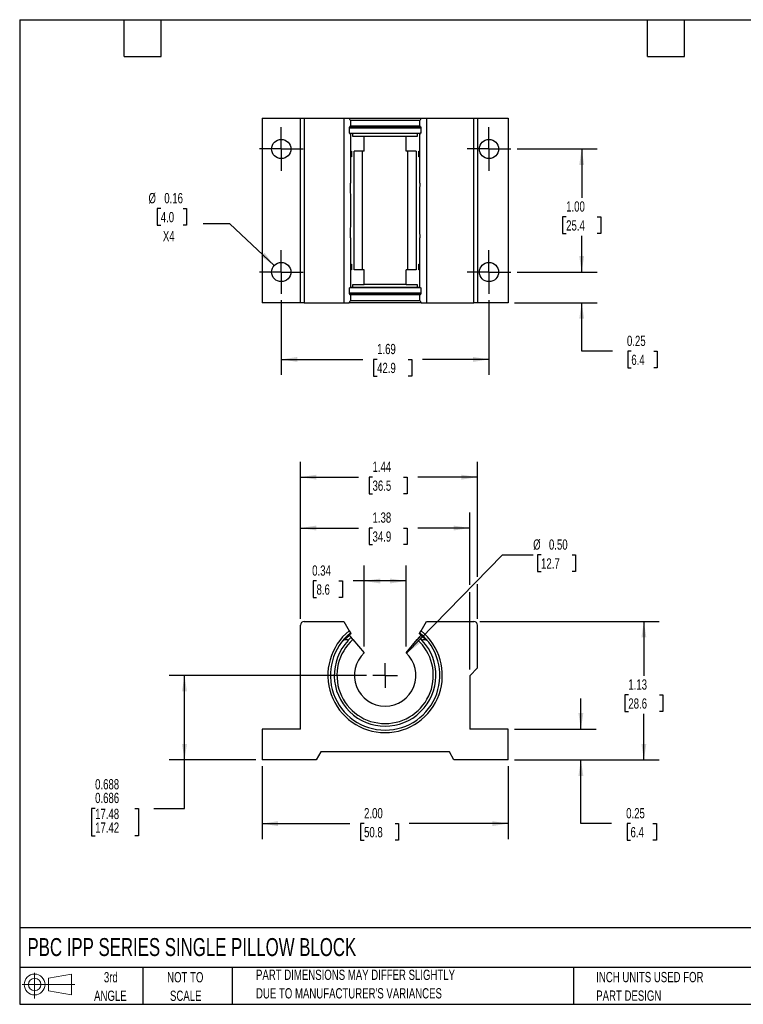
# Model space of a CAD drawing. Header units: inches. Extents: x 0.2 to 10.8, y 0.2 to 8.2.
# Tile 1 of 2: x 0.2 to 6.1, y 0.2 to 8.2. Entities that reach past the tile are written whole.
import ezdxf

# ---------------------------------------------------------------- set-up
doc = ezdxf.new("R2010")
doc.units = ezdxf.units.IN
doc.header["$MEASUREMENT"] = 0
doc.linetypes.add('CENTERX2', pattern=[0.8, 0.5, -0.1, 0.1, -0.1])
doc.layers.add('CENTER', color=40, linetype='CENTERX2')
doc.layers.add('SLD-DEFPOINTS', color=7, linetype='Continuous')
doc.layers.add('DIMENSIONS', color=140, linetype='Continuous', lineweight=25)
doc.layers.add('TEXT', color=140, linetype='Continuous', lineweight=25)
doc.styles.add('SLDTEXTSTYLE0', font='TXT', dxfattribs={"width": 0.7})
doc.dimstyles.new('SLDDIMSTYLE0', dxfattribs={"dimtxt": 0.084961, "dimasz": 0.13, "dimexe": 0, "dimexo": 0.0625, "dimgap": 0.02124, "dimtad": 0, "dimtih": 1, "dimtoh": 1, "dimrnd": 1e-09, "dimdsep": 46, "dimtxsty": 'SLDTEXTSTYLE0', "dimsah": 1, "dimcen": 0.09, "dimadec": 0, "dimazin": 2, "dimtfac": 1, "dimtmove": 0, "dimatfit": 0, "dimfxl": 0, "dimfrac": 2, "dimtolj": 1, "dimtzin": 12, "dimarcsym": 0})
doc.dimstyles.new('SLDDIMSTYLE1', dxfattribs={"dimtxt": 0.084961, "dimasz": 0.13, "dimexe": 0, "dimexo": 0.0625, "dimgap": 0.02124, "dimtad": 0, "dimtih": 1, "dimtoh": 1, "dimrnd": 1e-09, "dimzin": 12, "dimdsep": 46, "dimtxsty": 'SLDTEXTSTYLE0', "dimsah": 1, "dimcen": 0.09, "dimadec": 0, "dimazin": 3, "dimtfac": 1, "dimtofl": 0, "dimtmove": 0, "dimatfit": 3, "dimfxl": 0, "dimfrac": 2, "dimtolj": 1, "dimtzin": 12, "dimarcsym": 0})
doc.dimstyles.new('SLDDIMSTYLE2', dxfattribs={"dimtxt": 0.084961, "dimasz": 0.13, "dimexe": 0, "dimexo": 0.0625, "dimgap": 0.02124, "dimtad": 0, "dimtih": 1, "dimtoh": 1, "dimrnd": 1e-09, "dimzin": 0, "dimdsep": 46, "dimtxsty": 'SLDTEXTSTYLE0', "dimsah": 1, "dimcen": 0, "dimadec": 0, "dimazin": 0, "dimtfac": 1, "dimtofl": 0, "dimtmove": 0, "dimatfit": 3, "dimfxl": 0, "dimfrac": 2, "dimtolj": 1, "dimtzin": 12, "dimarcsym": 0})
doc.dimstyles.new('SLDDIMSTYLE3', dxfattribs={"dimtxt": 0.084961, "dimasz": 0.13, "dimexe": 0, "dimexo": 0.0625, "dimgap": 0.02124, "dimtad": 0, "dimtih": 1, "dimtoh": 1, "dimrnd": 1e-09, "dimdsep": 46, "dimtxsty": 'SLDTEXTSTYLE0', "dimsah": 1, "dimcen": 0.09, "dimadec": 0, "dimazin": 2, "dimtfac": 1, "dimtofl": 0, "dimtmove": 0, "dimatfit": 3, "dimfxl": 0, "dimfrac": 2, "dimtolj": 1, "dimtzin": 12, "dimarcsym": 0})
doc.dimstyles.new('SLDDIMSTYLE4', dxfattribs={"dimtxt": 0.084961, "dimasz": 0.13, "dimexe": 0, "dimexo": 0.0625, "dimgap": 0.02124, "dimtad": 0, "dimtih": 1, "dimtoh": 1, "dimdec": 3, "dimrnd": 1e-09, "dimdsep": 46, "dimtxsty": 'SLDTEXTSTYLE0', "dimsah": 1, "dimcen": 0.09, "dimadec": 0, "dimazin": 2, "dimlim": 1, "dimtp": 0.001, "dimtm": 0.001, "dimtfac": 1, "dimtdec": 3, "dimtofl": 0, "dimtmove": 0, "dimatfit": 3, "dimfxl": 0, "dimfrac": 2, "dimtolj": 1, "dimtzin": 12, "dimarcsym": 0})
doc.dimstyles.new('SLDDIMSTYLE5', dxfattribs={"dimtxt": 0.084961, "dimasz": 0.13, "dimexe": 0, "dimexo": 0.0625, "dimgap": 0.02124, "dimtad": 0, "dimtih": 1, "dimtoh": 1, "dimrnd": 1e-09, "dimzin": 4, "dimdsep": 46, "dimtxsty": 'SLDTEXTSTYLE0', "dimsah": 1, "dimcen": 0.09, "dimadec": 0, "dimazin": 1, "dimtfac": 1, "dimtofl": 0, "dimtmove": 0, "dimatfit": 3, "dimfxl": 0, "dimfrac": 2, "dimtolj": 1, "dimtzin": 12, "dimarcsym": 0})
doc.dimstyles.new('SLDDIMSTYLE6', dxfattribs={"dimtxt": 0.084961, "dimasz": 0.13, "dimexe": 0, "dimexo": 0.0625, "dimgap": 0.02124, "dimtad": 0, "dimtih": 1, "dimtoh": 1, "dimrnd": 1e-09, "dimdsep": 46, "dimtxsty": 'SLDTEXTSTYLE0', "dimsah": 1, "dimcen": 0, "dimadec": 0, "dimazin": 2, "dimtfac": 1, "dimtofl": 0, "dimtmove": 0, "dimatfit": 3, "dimfxl": 0, "dimfrac": 2, "dimtolj": 1, "dimtzin": 12, "dimarcsym": 0})

# ---------------------------------------------------------------- blocks, each defined once
blk = doc.blocks.new('Block11')
at = {"color": 7, "linetype": 'Continuous', "lineweight": 18}
for p, q in [((0.1019, 0.2091), (0.1019, 0)), ((0.2157, 0.1641), (0.4006, 0.1981)), ((0.2157, 0.0628), (0.2157, 0.1641)), ((0.4006, 0.1981), (0.4006, 0.0288)), ((0, 0.1135), (0.4281, 0.1135)), ((0.2157, 0.0628), (0.4006, 0.0288))]:
    blk.add_line(p, q, dxfattribs=at)
for radius in [0.0846, 0.0506]:
    blk.add_circle((0.1019, 0.1135), radius, dxfattribs=at)
blk = doc.blocks.new('Block12')
at = {"layer": 'SLD-DEFPOINTS'}
blk.add_blockref('Block11', (0, 0), dxfattribs=at)
blk = doc.blocks.new('SW_NOTE_0_2')
at = {"layer": 'TEXT', "color": 0, "char_height": 0.083333, "attachment_point": 1, "style": 'SLDTEXTSTYLE0'}
for s, insert in [('PART DIMENSIONS MAY DIFFER SLIGHTLY', (0, 0.1074)), ("DUE TO MANUFACTURER'S VARIANCES", (0, -0.0431))]:
    blk.add_mtext(s, dxfattribs=dict(at, insert=insert))
blk = doc.blocks.new('SW_NOTE_0_3')
at = {"layer": 'TEXT', "color": 0, "char_height": 0.08333, "attachment_point": 2, "style": 'SLDTEXTSTYLE0'}
for s, insert in [('NOT TO', (0.207, 0.1074)), ('SCALE', (0.2108, -0.0431))]:
    blk.add_mtext(s, dxfattribs=dict(at, insert=insert))
blk = doc.blocks.new('SW_NOTE_0_4')
at = {"layer": 'TEXT', "color": 0, "char_height": 0.08333, "attachment_point": 2, "style": 'SLDTEXTSTYLE0'}
for s, insert in [('3rd', (0.0911, 0.1074)), ('ANGLE', (0.0873, -0.0431))]:
    blk.add_mtext(s, dxfattribs=dict(at, insert=insert))
blk = doc.blocks.new('SW_NOTE_0_5')
at = {"layer": 'TEXT', "color": 0, "char_height": 0.083333, "attachment_point": 1, "style": 'SLDTEXTSTYLE0'}
for s, insert in [('INCH UNITS USED FOR', (0, 0.1074)), ('PART DESIGN', (0, -0.0431))]:
    blk.add_mtext(s, dxfattribs=dict(at, insert=insert))
blk = doc.blocks.new('_D')
at = {"layer": 'DIMENSIONS'}
for p, q in [((4.8095, 2.4857), (4.8095, 2.7357)), ((4.2689, 2.4857), (4.9345, 2.4857)), ((4.2689, 2.2357), (4.9345, 2.2357)), ((4.8095, 1.7181), (4.8095, 2.2357)), ((5.0595, 1.7181), (4.8095, 1.7181)), ((5.2126, 1.7181), (5.1841, 1.7181)), ((5.1841, 1.7181), (5.1841, 1.583)), ((5.3944, 1.7181), (5.4229, 1.7181)), ((5.4229, 1.7181), (5.4229, 1.583)), ((5.1841, 1.583), (5.2126, 1.583)), ((5.4229, 1.583), (5.3944, 1.583))]:
    blk.add_line(p, q, dxfattribs=at)
for points in [[(4.8095, 2.4857), (4.8295, 2.6157), (4.7895, 2.6157)], [(4.8095, 2.2357), (4.7895, 2.1057), (4.8295, 2.1057)]]:
    blk.add_solid(points, dxfattribs=at)
at = {"layer": 'DIMENSIONS', "char_height": 0.08333, "attachment_point": 1, "style": 'SLDTEXTSTYLE0'}
for s, insert in [('0.25', (5.1773, 1.8445)), ('6.4', (5.2126, 1.6904))]:
    blk.add_mtext(s, dxfattribs=dict(at, insert=insert))
blk = doc.blocks.new('_D_1')
at = {"layer": 'DIMENSIONS'}
for p, q in [((3.9889, 3.3607), (5.4463, 3.3607)), ((5.3213, 3.3607), (5.3213, 2.9175)), ((5.195, 2.7634), (5.1665, 2.7634)), ((5.1665, 2.7634), (5.1665, 2.6284)), ((5.4475, 2.7634), (5.476, 2.7634)), ((5.476, 2.7634), (5.476, 2.6284)), ((5.1665, 2.6284), (5.195, 2.6284)), ((5.3213, 2.2357), (5.3213, 2.6094)), ((5.476, 2.6284), (5.4475, 2.6284)), ((4.2689, 2.2357), (5.4463, 2.2357))]:
    blk.add_line(p, q, dxfattribs=at)
for points in [[(5.3213, 3.3607), (5.3013, 3.2307), (5.3413, 3.2307)], [(5.3213, 2.2357), (5.3413, 2.3657), (5.3013, 2.3657)]]:
    blk.add_solid(points, dxfattribs=at)
at = {"layer": 'DIMENSIONS', "char_height": 0.08333, "attachment_point": 1, "style": 'SLDTEXTSTYLE0'}
for s, insert in [('1.13', (5.195, 2.8899)), ('28.6', (5.195, 2.7358))]:
    blk.add_mtext(s, dxfattribs=dict(at, insert=insert))
blk = doc.blocks.new('_D_2')
at = {"layer": 'DIMENSIONS'}
for p, q in [((3.3933, 3.1018), (4.1716, 3.9008)), ((4.1716, 3.9008), (4.4216, 3.9008)), ((4.4857, 3.9008), (4.4572, 3.9008)), ((4.4572, 3.9008), (4.4572, 3.7658)), ((4.7382, 3.9008), (4.7667, 3.9008)), ((4.7667, 3.9008), (4.7667, 3.7658)), ((4.4572, 3.7658), (4.4857, 3.7658)), ((4.7667, 3.7658), (4.7382, 3.7658))]:
    blk.add_line(p, q, dxfattribs=at)
blk.add_solid([(3.3933, 3.1018), (3.4984, 3.1809), (3.4697, 3.2089)], dxfattribs=at)
at = {"layer": 'DIMENSIONS', "char_height": 0.08333, "attachment_point": 1, "style": 'SLDTEXTSTYLE0'}
for s, insert in [('%%c', (4.4216, 4.0273)), ('0.50', (4.5499, 4.0273)), ('12.7', (4.4857, 3.8732))]:
    blk.add_mtext(s, dxfattribs=dict(at, insert=insert))
blk = doc.blocks.new('_D_3')
at = {"layer": 'DIMENSIONS'}
for p, q in [((3.0489, 3.156), (3.0489, 3.8145)), ((3.3889, 3.156), (3.3889, 3.8145)), ((2.6617, 3.6895), (2.6331, 3.6895)), ((2.6331, 3.6895), (2.6331, 3.5545)), ((2.8435, 3.6895), (2.872, 3.6895)), ((2.872, 3.6895), (2.872, 3.5545)), ((3.0489, 3.6895), (2.9586, 3.6895)), ((3.3889, 3.6895), (3.0489, 3.6895)), ((2.6331, 3.5545), (2.6617, 3.5545)), ((2.872, 3.5545), (2.8435, 3.5545))]:
    blk.add_line(p, q, dxfattribs=at)
for points in [[(3.0489, 3.6895), (3.1789, 3.6695), (3.1789, 3.7095)], [(3.3889, 3.6895), (3.2589, 3.7095), (3.2589, 3.6695)]]:
    blk.add_solid(points, dxfattribs=at)
at = {"layer": 'DIMENSIONS', "char_height": 0.08333, "attachment_point": 1, "style": 'SLDTEXTSTYLE0'}
for s, insert in [('0.34', (2.6263, 3.816)), ('8.6', (2.6617, 3.6619))]:
    blk.add_mtext(s, dxfattribs=dict(at, insert=insert))
blk = doc.blocks.new('_D_4')
at = {"layer": 'DIMENSIONS'}
for p, q in [((2.5314, 3.3807), (2.5314, 4.2448)), ((3.9064, 3.6586), (3.9064, 4.2448)), ((2.5314, 4.1198), (3.0017, 4.1198)), ((3.1168, 4.1198), (3.0883, 4.1198)), ((3.0883, 4.1198), (3.0883, 3.9848)), ((3.3693, 4.1198), (3.3978, 4.1198)), ((3.3978, 4.1198), (3.3978, 3.9848)), ((3.9064, 4.1198), (3.4844, 4.1198)), ((3.0883, 3.9848), (3.1168, 3.9848)), ((3.3978, 3.9848), (3.3693, 3.9848)), ((3.9064, 2.9702), (3.9064, 3.5986))]:
    blk.add_line(p, q, dxfattribs=at)
for points in [[(2.5314, 4.1198), (2.6614, 4.0998), (2.6614, 4.1398)], [(3.9064, 4.1198), (3.7764, 4.1398), (3.7764, 4.0998)]]:
    blk.add_solid(points, dxfattribs=at)
at = {"layer": 'DIMENSIONS', "char_height": 0.08333, "attachment_point": 1, "style": 'SLDTEXTSTYLE0'}
for s, insert in [('1.38', (3.1168, 4.2463)), ('34.9', (3.1168, 4.0922))]:
    blk.add_mtext(s, dxfattribs=dict(at, insert=insert))
blk = doc.blocks.new('_D_5')
at = {"layer": 'DIMENSIONS'}
for p, q in [((2.5314, 3.3807), (2.5314, 4.6581)), ((3.9689, 3.7227), (3.9689, 4.6581)), ((2.5314, 4.5331), (3.0017, 4.5331)), ((3.1168, 4.5331), (3.0883, 4.5331)), ((3.0883, 4.5331), (3.0883, 4.3981)), ((3.3693, 4.5331), (3.3978, 4.5331)), ((3.3978, 4.5331), (3.3978, 4.3981)), ((3.9689, 4.5331), (3.4844, 4.5331)), ((3.0883, 4.3981), (3.1168, 4.3981)), ((3.3978, 4.3981), (3.3693, 4.3981)), ((3.9689, 3.3807), (3.9689, 3.6627))]:
    blk.add_line(p, q, dxfattribs=at)
for points in [[(2.5314, 4.5331), (2.6614, 4.5131), (2.6614, 4.5531)], [(3.9689, 4.5331), (3.8389, 4.5531), (3.8389, 4.5131)]]:
    blk.add_solid(points, dxfattribs=at)
at = {"layer": 'DIMENSIONS', "char_height": 0.08333, "attachment_point": 1, "style": 'SLDTEXTSTYLE0'}
for s, insert in [('1.44', (3.1168, 4.6596)), ('36.5', (3.1168, 4.5055))]:
    blk.add_mtext(s, dxfattribs=dict(at, insert=insert))
blk = doc.blocks.new('_D_6')
at = {"layer": 'DIMENSIONS'}
for p, q in [((3.0689, 2.9227), (1.464, 2.9227)), ((1.589, 2.2357), (1.589, 2.9227)), ((2.1689, 2.2357), (1.464, 2.2357)), ((1.589, 1.842), (1.589, 2.2357)), ((0.8627, 1.842), (0.8342, 1.842)), ((0.8342, 1.842), (0.8342, 1.6198)), ((1.1858, 1.842), (1.2144, 1.842)), ((1.2144, 1.842), (1.2144, 1.6198)), ((1.339, 1.842), (1.589, 1.842)), ((0.8342, 1.6198), (0.8627, 1.6198)), ((1.2144, 1.6198), (1.1858, 1.6198))]:
    blk.add_line(p, q, dxfattribs=at)
for points in [[(1.589, 2.9227), (1.569, 2.7927), (1.609, 2.7927)], [(1.589, 2.2357), (1.609, 2.3657), (1.569, 2.3657)]]:
    blk.add_solid(points, dxfattribs=at)
at = {"layer": 'DIMENSIONS', "char_height": 0.08333, "attachment_point": 1, "style": 'SLDTEXTSTYLE0'}
for s, insert in [('0.688', (0.8627, 2.0795)), ('0.686', (0.8627, 1.9684)), ('17.48', (0.8627, 1.8383)), ('17.42', (0.8627, 1.7272))]:
    blk.add_mtext(s, dxfattribs=dict(at, insert=insert))
blk = doc.blocks.new('_D_7')
at = {"layer": 'DIMENSIONS'}
for p, q in [((2.2189, 2.1857), (2.2189, 1.5931)), ((4.2189, 2.1857), (4.2189, 1.5931)), ((2.2189, 1.7181), (2.9328, 1.7181)), ((3.0479, 1.7181), (3.0194, 1.7181)), ((3.0194, 1.7181), (3.0194, 1.583)), ((3.3004, 1.7181), (3.3289, 1.7181)), ((3.3289, 1.7181), (3.3289, 1.583)), ((4.2189, 1.7181), (3.4155, 1.7181)), ((3.0194, 1.583), (3.0479, 1.583)), ((3.3289, 1.583), (3.3004, 1.583))]:
    blk.add_line(p, q, dxfattribs=at)
for points in [[(2.2189, 1.7181), (2.3489, 1.6981), (2.3489, 1.7381)], [(4.2189, 1.7181), (4.0889, 1.7381), (4.0889, 1.6981)]]:
    blk.add_solid(points, dxfattribs=at)
at = {"layer": 'DIMENSIONS', "char_height": 0.08333, "attachment_point": 1, "style": 'SLDTEXTSTYLE0'}
for s, insert in [('2.00', (3.0479, 1.8445)), ('50.8', (3.0479, 1.6904))]:
    blk.add_mtext(s, dxfattribs=dict(at, insert=insert))
blk = doc.blocks.new('SW_CENTERMARKSYMBOL_0')
at = {"layer": 'CENTER', "color": 0}
for q in [(0, 0.1), (-0.1, 0), (0, -0.1), (0.1, 0)]:
    blk.add_line((0, 0), q, dxfattribs=at)
blk = doc.blocks.new('_D_9')
at = {"layer": 'DIMENSIONS'}
for p, q in [((4.2908, 7.1996), (4.941, 7.1996)), ((4.816, 7.1996), (4.816, 6.8017)), ((4.6898, 6.6476), (4.6613, 6.6476)), ((4.6613, 6.6476), (4.6613, 6.5126)), ((4.9423, 6.6476), (4.9708, 6.6476)), ((4.9708, 6.6476), (4.9708, 6.5126)), ((4.6613, 6.5126), (4.6898, 6.5126)), ((4.816, 6.1996), (4.816, 6.4936)), ((4.9708, 6.5126), (4.9423, 6.5126)), ((4.2908, 6.1996), (4.941, 6.1996))]:
    blk.add_line(p, q, dxfattribs=at)
for points in [[(4.816, 7.1996), (4.796, 7.0696), (4.836, 7.0696)], [(4.816, 6.1996), (4.836, 6.3296), (4.796, 6.3296)]]:
    blk.add_solid(points, dxfattribs=at)
at = {"layer": 'DIMENSIONS', "char_height": 0.08333, "attachment_point": 1, "style": 'SLDTEXTSTYLE0'}
for s, insert in [('1.00', (4.6898, 6.7741)), ('25.4', (4.6898, 6.62))]:
    blk.add_mtext(s, dxfattribs=dict(at, insert=insert))
blk = doc.blocks.new('_D_10')
at = {"layer": 'DIMENSIONS'}
for p, q in [((4.816, 6.1996), (4.816, 6.4496)), ((4.2908, 6.1996), (4.941, 6.1996)), ((4.2689, 5.9496), (4.941, 5.9496)), ((4.816, 5.5559), (4.816, 5.9496)), ((5.066, 5.5559), (4.816, 5.5559)), ((5.2192, 5.5559), (5.1906, 5.5559)), ((5.1906, 5.5559), (5.1906, 5.4209)), ((5.401, 5.5559), (5.4295, 5.5559)), ((5.4295, 5.5559), (5.4295, 5.4209)), ((5.1906, 5.4209), (5.2192, 5.4209)), ((5.4295, 5.4209), (5.401, 5.4209))]:
    blk.add_line(p, q, dxfattribs=at)
for points in [[(4.816, 6.1996), (4.836, 6.3296), (4.796, 6.3296)], [(4.816, 5.9496), (4.796, 5.8196), (4.836, 5.8196)]]:
    blk.add_solid(points, dxfattribs=at)
at = {"layer": 'DIMENSIONS', "char_height": 0.08333, "attachment_point": 1, "style": 'SLDTEXTSTYLE0'}
for s, insert in [('0.25', (5.1838, 5.6823)), ('6.4', (5.2192, 5.5283))]:
    blk.add_mtext(s, dxfattribs=dict(at, insert=insert))
blk = doc.blocks.new('_D_11')
at = {"layer": 'DIMENSIONS'}
for p, q in [((2.3752, 5.9715), (2.3752, 5.3646)), ((4.0627, 5.9715), (4.0627, 5.3646)), ((2.3752, 5.4896), (3.0387, 5.4896)), ((3.1538, 5.4896), (3.1253, 5.4896)), ((3.1253, 5.4896), (3.1253, 5.3545)), ((3.4063, 5.4896), (3.4348, 5.4896)), ((3.4348, 5.4896), (3.4348, 5.3545)), ((4.0627, 5.4896), (3.5214, 5.4896)), ((3.1253, 5.3545), (3.1538, 5.3545)), ((3.4348, 5.3545), (3.4063, 5.3545))]:
    blk.add_line(p, q, dxfattribs=at)
for points in [[(2.3752, 5.4896), (2.5052, 5.4696), (2.5052, 5.5096)], [(4.0627, 5.4896), (3.9327, 5.5096), (3.9327, 5.4696)]]:
    blk.add_solid(points, dxfattribs=at)
at = {"layer": 'DIMENSIONS', "char_height": 0.08333, "attachment_point": 1, "style": 'SLDTEXTSTYLE0'}
for s, insert in [('1.69', (3.1538, 5.616)), ('42.9', (3.1538, 5.462))]:
    blk.add_mtext(s, dxfattribs=dict(at, insert=insert))
blk = doc.blocks.new('_D_12')
at = {"layer": 'DIMENSIONS'}
for p, q in [((1.3959, 6.7151), (1.3673, 6.7151)), ((1.3673, 6.7151), (1.3673, 6.5801)), ((1.5777, 6.7151), (1.6062, 6.7151)), ((1.6062, 6.7151), (1.6062, 6.5801)), ((1.3673, 6.5801), (1.3959, 6.5801)), ((1.6062, 6.5801), (1.5777, 6.5801)), ((1.9584, 6.5918), (1.7396, 6.5918)), ((2.3183, 6.2531), (1.9584, 6.5918))]:
    blk.add_line(p, q, dxfattribs=at)
blk.add_solid([(2.3183, 6.2531), (2.2373, 6.3568), (2.2099, 6.3277)], dxfattribs=at)
at = {"layer": 'DIMENSIONS', "char_height": 0.08333, "attachment_point": 1, "style": 'SLDTEXTSTYLE0'}
for s, insert in [('%%c', (1.2964, 6.8416)), ('0.16', (1.4247, 6.8416)), ('4.0', (1.3959, 6.6875)), ('X4', (1.4134, 6.5335))]:
    blk.add_mtext(s, dxfattribs=dict(at, insert=insert))
blk = doc.blocks.new('SW_CENTERMARKSYMBOL_2')
at = {"layer": 'CENTER', "color": 0}
for p, q in [((0, 0.1), (0, 0.178125)), ((0, 0), (0, 0.1)), ((-0.1, 0), (-0.178125, 0)), ((0, 0), (-0.1, 0)), ((0, 0), (0, -0.1)), ((0, 0), (0.1, 0)), ((0.1, 0), (0.178125, 0)), ((0, -0.1), (0, -0.178125))]:
    blk.add_line(p, q, dxfattribs=at)
blk = doc.blocks.new('SW_CENTERMARKSYMBOL_3')
at = {"layer": 'CENTER', "color": 0}
for p, q in [((0, 0.1), (0, 0.178125)), ((0, 0), (0, 0.1)), ((-0.1, 0), (-0.178125, 0)), ((0, 0), (-0.1, 0)), ((0, 0), (0, -0.1)), ((0, 0), (0.1, 0)), ((0.1, 0), (0.178125, 0)), ((0, -0.1), (0, -0.178125))]:
    blk.add_line(p, q, dxfattribs=at)
blk = doc.blocks.new('SW_CENTERMARKSYMBOL_4')
at = {"layer": 'CENTER', "color": 0}
for p, q in [((0, 0.1), (0, 0.178125)), ((0, 0), (0, 0.1)), ((-0.1, 0), (-0.178125, 0)), ((0, 0), (-0.1, 0)), ((0, 0), (0, -0.1)), ((0, 0), (0.1, 0)), ((0.1, 0), (0.178125, 0)), ((0, -0.1), (0, -0.178125))]:
    blk.add_line(p, q, dxfattribs=at)
blk = doc.blocks.new('SW_CENTERMARKSYMBOL_5')
at = {"layer": 'CENTER', "color": 0}
for p, q in [((0, 0.1), (0, 0.178125)), ((0, 0), (0, 0.1)), ((-0.1, 0), (-0.178125, 0)), ((0, 0), (-0.1, 0)), ((0, 0), (0, -0.1)), ((0, 0), (0.1, 0)), ((0.1, 0), (0.178125, 0)), ((0, -0.1), (0, -0.178125))]:
    blk.add_line(p, q, dxfattribs=at)

msp = doc.modelspace()

# ---------------------------------------------------------------- linework, layer by layer
for p, q in [((2.2189, 7.4496), (2.2189, 5.9496)), ((2.2189, 7.4496), (2.5314, 7.4496)), ((2.5314, 5.9496), (2.5314, 7.4496)), ((2.5314, 7.4496), (2.5614, 7.4496)), ((2.5614, 7.4496), (2.5614, 5.9496)), ((2.5614, 7.4496), (2.883, 7.4496)), ((2.883, 7.4496), (2.883, 5.9496)), ((2.883, 7.4496), (2.927, 7.4496)), ((2.9268, 7.4496), (3.5109, 7.4496)), ((3.5109, 7.4496), (3.5548, 7.4496)), ((3.5548, 7.4496), (3.5548, 5.9496)), ((3.5548, 7.4496), (3.9389, 7.4496)), ((3.9389, 5.9496), (3.9389, 7.4496)), ((3.9389, 7.4496), (3.9689, 7.4496)), ((3.9689, 7.4496), (3.9689, 5.9496)), ((3.9689, 7.4496), (4.2189, 7.4496)), ((4.2189, 7.4496), (4.2189, 5.9496)), ((2.9335, 7.3764), (2.9267, 7.3764)), ((2.9267, 7.3764), (2.9267, 7.3284)), ((2.9267, 7.3704), (3.5111, 7.3704)), ((2.9335, 7.3764), (2.9371, 7.3864)), ((3.5043, 7.3764), (2.9335, 7.3764)), ((2.9371, 7.4296), (2.9371, 7.3864)), ((3.5013, 7.4296), (2.9371, 7.4296)), ((2.9371, 7.3864), (3.5007, 7.3864)), ((3.5007, 7.3864), (3.5007, 7.4296)), ((3.5007, 7.3864), (3.5043, 7.3764)), ((3.5111, 7.3764), (3.5043, 7.3764)), ((3.5111, 7.3284), (3.5111, 7.3764)), ((2.9335, 7.3284), (2.9267, 7.3284)), ((2.9335, 7.3284), (3.5044, 7.3284)), ((2.9371, 7.3184), (2.9335, 7.3284)), ((2.9345, 7.3246), (2.9431, 7.3246)), ((2.9371, 7.3184), (2.9371, 6.9208)), ((2.9578, 7.3246), (2.9431, 7.3246)), ((2.9578, 7.3017), (2.9578, 7.3246)), ((3.48, 7.3246), (2.9578, 7.3246)), ((3.0489, 7.3017), (2.9578, 7.3017)), ((3.0489, 7.1812), (3.0489, 7.3017)), ((3.3889, 7.3017), (3.0489, 7.3017)), ((3.3889, 7.1812), (3.3889, 7.3017)), ((3.48, 7.3017), (3.3889, 7.3017)), ((3.48, 7.3246), (3.48, 7.3017)), ((3.4948, 7.3246), (3.48, 7.3246)), ((3.4948, 7.3246), (3.5034, 7.3246)), ((3.5043, 7.3284), (3.5007, 7.3184)), ((3.5007, 6.9208), (3.5007, 7.3184)), ((3.5111, 7.3284), (3.5043, 7.3284)), ((2.9371, 7.1809), (2.9457, 7.1809)), ((2.9457, 7.135), (2.9371, 7.135)), ((2.9457, 7.1809), (2.9457, 7.135)), ((3.0489, 7.1812), (2.9663, 7.1812)), ((2.9663, 6.218), (2.9663, 7.1812)), ((3.0348, 6.218), (3.0348, 7.1812)), ((3.4715, 7.1812), (3.3889, 7.1812)), ((3.4031, 6.218), (3.4031, 7.1812)), ((3.4715, 7.1812), (3.4715, 6.218)), ((3.4921, 7.1809), (3.5007, 7.1809)), ((3.4921, 7.135), (3.4921, 7.1809)), ((3.5007, 7.135), (3.4921, 7.135)), ((2.9371, 6.4784), (2.9371, 6.0779)), ((3.5007, 6.0779), (3.5007, 6.4784)), ((2.9371, 6.2643), (2.9457, 6.2643)), ((2.9457, 6.2643), (2.9457, 6.2184)), ((3.4921, 6.2643), (3.5007, 6.2643)), ((3.4921, 6.2184), (3.4921, 6.2643)), ((2.9457, 6.2184), (2.9371, 6.2184)), ((3.0489, 6.218), (2.9663, 6.218)), ((3.0489, 6.0976), (3.0489, 6.218)), ((3.3889, 6.0976), (3.3889, 6.218)), ((3.4715, 6.218), (3.3889, 6.218)), ((3.5007, 6.2184), (3.4921, 6.2184)), ((2.9578, 6.0976), (3.0489, 6.0976)), ((2.9578, 6.0746), (2.9578, 6.0976)), ((3.3889, 6.0976), (3.0489, 6.0976)), ((3.3889, 6.0976), (3.48, 6.0976)), ((3.48, 6.0976), (3.48, 6.0746)), ((2.9267, 6.0709), (2.932, 6.0709)), ((2.9267, 6.0709), (2.9267, 6.0229)), ((3.5111, 6.0289), (2.9267, 6.0289)), ((2.9267, 6.0229), (2.932, 6.0229)), ((3.5065, 6.0709), (2.9319, 6.0709)), ((2.932, 6.0709), (2.9371, 6.0779)), ((2.9371, 6.0158), (2.932, 6.0229)), ((2.932, 6.0229), (3.5058, 6.0229)), ((2.9343, 6.0746), (2.9431, 6.0746)), ((2.9371, 6.0158), (2.9371, 5.9696)), ((3.5007, 6.0158), (2.9371, 6.0158)), ((2.9578, 6.0746), (2.9431, 6.0746)), ((3.48, 6.0746), (2.9578, 6.0746)), ((3.4948, 6.0746), (3.48, 6.0746)), ((3.4948, 6.0746), (3.5035, 6.0746)), ((3.5007, 6.0779), (3.5058, 6.0709)), ((3.5058, 6.0229), (3.5007, 6.0158)), ((3.5007, 5.9696), (3.5007, 6.0158)), ((3.5058, 6.0709), (3.5111, 6.0709)), ((3.5058, 6.0229), (3.5111, 6.0229)), ((3.5111, 6.0229), (3.5111, 6.0709)), ((2.5314, 5.9496), (2.2189, 5.9496)), ((2.5614, 5.9496), (2.5314, 5.9496)), ((2.5614, 5.9496), (2.883, 5.9496)), ((2.883, 5.9496), (2.927, 5.9496)), ((3.5109, 5.9496), (2.9266, 5.9496)), ((2.9371, 5.9696), (3.5012, 5.9696)), ((3.5109, 5.9496), (3.5548, 5.9496)), ((3.5548, 5.9496), (3.9389, 5.9496)), ((3.9689, 5.9496), (3.9389, 5.9496)), ((4.2189, 5.9496), (3.9689, 5.9496)), ((2.5614, 3.3607), (2.883, 3.3607)), ((2.883, 3.3607), (2.927, 3.2846)), ((3.5109, 3.2846), (3.5548, 3.3607)), ((3.5548, 3.3607), (3.9389, 3.3607)), ((2.5314, 2.4857), (2.5314, 3.3307)), ((3.9689, 2.9827), (3.9689, 3.3307)), ((2.9578, 3.2145), (2.9431, 3.2321)), ((2.9578, 3.2145), (3.0489, 3.106)), ((3.3889, 3.106), (3.48, 3.2145)), ((3.4948, 3.2321), (3.48, 3.2145)), ((3.9064, 2.9202), (3.9689, 2.9827)), ((3.9064, 2.9202), (3.9064, 2.4857)), ((2.2189, 2.4857), (2.2189, 2.2357)), ((2.5314, 2.4857), (2.2189, 2.4857)), ((4.2189, 2.4857), (3.9064, 2.4857)), ((4.2189, 2.2357), (4.2189, 2.4857)), ((2.697, 2.3007), (2.6595, 2.2357)), ((3.7408, 2.3007), (2.697, 2.3007)), ((3.7784, 2.2357), (3.7408, 2.3007)), ((2.6595, 2.2357), (2.2189, 2.2357)), ((4.2189, 2.2357), (3.7784, 2.2357))]:
    msp.add_line(p, q)
at = {"flags": 128}
for points in [[(2.872, 3.2014), (2.8743, 3.2028), (2.8808, 3.2071)], [(2.8903, 3.2115), (2.9073, 3.2298), (2.9283, 3.2497)], [(2.9165, 3.2062), (2.9227, 3.2127), (2.9431, 3.2321)], [(3.4948, 3.2321), (3.5151, 3.2127), (3.5213, 3.2062)], [(3.5095, 3.2497), (3.5305, 3.2298), (3.5475, 3.2115)], [(3.5658, 3.2014), (3.5635, 3.2028), (3.5571, 3.2071)]]:
    msp.add_lwpolyline(points, dxfattribs=at)
for centre in [(2.3752, 7.1996), (4.0627, 7.1996), (2.3752, 6.1996), (4.0627, 6.1996)]:
    msp.add_circle(centre, 0.0781)
for centre, radius, start, end in [((2.5614, 3.3307), 0.03, 90, 180), ((3.9389, 3.3307), 0.03, 0, 90), ((3.2189, 2.9227), 0.465, 128.89208, 51.10792), ((3.2189, 2.9227), 0.445, 129.29519, 50.70481), ((3.2189, 2.9227), 0.4128, 136.82397, 43.17603), ((3.2189, 2.9227), 0.3916, 131.81496, 48.18504), ((2.8981, 3.1826), 0.03, 48.68183, 125.29316), ((3.2189, 2.9227), 0.438, 129.44391, 138.78137), ((3.2189, 2.9227), 0.438, 41.21863, 50.55603), ((3.5397, 3.1826), 0.03, 54.70684, 131.31817), ((3.2189, 2.9227), 0.25, 132.84364, 47.15636)]:
    msp.add_arc(centre, radius, start, end)
for points in [[(2.9371, 7.4296), (2.9337, 7.4363), (2.9303, 7.4429), (2.927, 7.4496)], [(3.5109, 7.4496), (3.5075, 7.4429), (3.5041, 7.4363), (3.5007, 7.4296)], [(2.9371, 6.4784), (2.9418, 6.6259), (2.9418, 6.7734), (2.9371, 6.9208)], [(3.5007, 6.9208), (3.496, 6.7734), (3.496, 6.6259), (3.5007, 6.4784)], [(2.927, 5.9496), (2.9303, 5.9563), (2.9337, 5.9629), (2.9371, 5.9696)], [(3.5007, 5.9696), (3.5041, 5.9629), (3.5075, 5.9563), (3.5109, 5.9496)], [(2.927, 3.2846), (2.9303, 3.2788), (2.9337, 3.2729), (2.9371, 3.2671)], [(3.5007, 3.2671), (3.5041, 3.2729), (3.5075, 3.2788), (3.5109, 3.2846)]]:
    msp.add_open_spline(points, degree=3)
for points, knots in [([(2.9431, 7.3246), (2.9425, 7.3246), (2.9403, 7.3244), (2.9377, 7.3236), (2.9362, 7.3218), (2.936, 7.3216)], [0, 0, 0, 0, 0.2278877, 0.891961, 1, 1, 1, 1]), ([(3.5019, 7.3216), (3.5006, 7.3226), (3.4984, 7.3243), (3.4959, 7.3245), (3.4948, 7.3246)], [0, 0, 0, 0, 0.560981, 1, 1, 1, 1]), ([(2.9362, 6.0775), (2.9374, 6.0766), (2.9396, 6.0749), (2.942, 6.0747), (2.9431, 6.0746)], [0, 0, 0, 0, 0.542791, 1, 1, 1, 1]), ([(3.4948, 6.0746), (3.4953, 6.0746), (3.4975, 6.0748), (3.4999, 6.0754), (3.5013, 6.077), (3.5013, 6.077)], [0, 0, 0, 0, 0.2504297, 0.9801914, 1, 1, 1, 1]), ([(2.9283, 3.2497), (2.9283, 3.2497), (2.9299, 3.2478), (2.9354, 3.2413), (2.9392, 3.2367), (2.9431, 3.2321)], [0, 0, 0, 0, 0.5, 0.5, 1, 1, 1, 1]), ([(2.9371, 3.2671), (2.9381, 3.2654), (2.94, 3.262), (2.9409, 3.2604), (2.9406, 3.2609), (2.9406, 3.2609)], [0, 0, 0, 0, 0.498997, 0.997993, 1, 1, 1, 1]), ([(3.4948, 3.2321), (3.4986, 3.2367), (3.5024, 3.2413), (3.5079, 3.2478), (3.5095, 3.2497), (3.5095, 3.2497)], [0, 0, 0, 0, 0.5, 0.5, 1, 1, 1, 1]), ([(3.4972, 3.2609), (3.4973, 3.2612), (3.4976, 3.2617), (3.4997, 3.2653), (3.5007, 3.2671)], [0, 0, 0, 0, 0.498998, 1, 1, 1, 1])]:
    msp.add_open_spline(points, degree=3, knots=knots)
at = {"layer": 'TEXT'}
for p, q in [((0.25, 8.25), (10.75, 8.25)), ((0.25, 8.25), (0.25, 0.25)), ((1.1, 7.95), (1.1, 8.25)), ((1.4, 7.95), (1.4, 8.25)), ((5.35, 7.95), (5.35, 8.25)), ((5.65, 7.95), (5.65, 8.25)), ((1.1, 7.95), (1.4, 7.95)), ((5.35, 7.95), (5.65, 7.95)), ((10.75, 0.8711), (0.25, 0.8711)), ((10.75, 0.55), (0.25, 0.55)), ((1.25, 0.55), (1.25, 0.25)), ((1.9768, 0.55), (1.9768, 0.25)), ((4.7499, 0.55), (4.7499, 0.25)), ((0.25, 0.25), (10.75, 0.25))]:
    msp.add_line(p, q, dxfattribs=at)

# ---------------------------------------------------------------- block references
at = {"layer": 'CENTER'}
for name, p in [('SW_CENTERMARKSYMBOL_3', (2.3752, 7.1996)), ('SW_CENTERMARKSYMBOL_4', (4.0627, 7.1996)), ('SW_CENTERMARKSYMBOL_2', (2.3752, 6.1996)), ('SW_CENTERMARKSYMBOL_5', (4.0627, 6.1996)), ('SW_CENTERMARKSYMBOL_0', (3.2189, 2.9227))]:
    msp.add_blockref(name, p, dxfattribs=at)
at = {"layer": 'SLD-DEFPOINTS'}
msp.add_blockref('Block12', (0.2692, 0.2974), dxfattribs=at)
at = {"layer": 'TEXT'}
for name, p in [('SW_NOTE_0_4', (0.8995, 0.4043)), ('SW_NOTE_0_3', (1.3881, 0.4043)), ('SW_NOTE_0_2', (2.1701, 0.4241)), ('SW_NOTE_0_5', (4.9342, 0.4055))]:
    msp.add_blockref(name, p, dxfattribs=at)

# ---------------------------------------------------------------- texts
at = {"layer": 'TEXT', "insert": (0.3136, 0.7881), "char_height": 0.145833, "attachment_point": 1, "style": 'SLDTEXTSTYLE0'}
msp.add_mtext('PBC IPP SERIES SINGLE PILLOW BLOCK', dxfattribs=at)

# ---------------------------------------------------------------- dimensions: what is measured, and where the dimension line sits
at = {"layer": 'DIMENSIONS'}
for base, p1, p2, dimstyle, picture, middle in [((4.816, 6.1996), (4.2408, 7.1996), (4.2408, 6.1996), 'SLDDIMSTYLE5', '_D_9', (4.816, 6.6476)), ((4.816, 6.1996), (4.2189, 5.9496), (4.2408, 6.1996), 'SLDDIMSTYLE0', '_D_10', (4.816, 5.5559)), ((5.3212781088, 3.3606789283), (4.2189149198, 2.2356789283), (3.9389149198, 3.3606789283), 'SLDDIMSTYLE1', '_D_1', (5.3212781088, 2.7634402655)), ((1.589, 2.9227), (2.2189, 2.2357), (3.1189, 2.9227), 'SLDDIMSTYLE4', '_D_6', (1.589, 1.842)), ((4.8095, 2.4857), (4.2189, 2.2357), (4.2189, 2.4857), 'SLDDIMSTYLE0', '_D', (4.8095, 1.7181))]:
    dim = msp.add_linear_dim(base=base, p1=p1, p2=p2, angle=90, dimstyle=dimstyle, dxfattribs=at)
    dim.commit()
    dim.dimension.update_dxf_attribs({"geometry": picture, "text_midpoint": middle, "dimtype": 160})
dim = msp.add_diameter_dim_2p(p1=(2.4321, 6.1461), p2=(2.3183, 6.2531), text='<>\\PX4', dimstyle='SLDDIMSTYLE6', dxfattribs=at)
dim.commit()
dim.dimension.update_dxf_attribs({"geometry": '_D_12', "text_midpoint": (1.4868, 6.6476), "dimtype": 163})
for base, p1, p2, dimstyle, picture, middle in [((2.3752, 5.4896), (4.0627, 6.0215), (2.3752, 6.0215), 'SLDDIMSTYLE1', '_D_11', (3.2801, 5.4896)), ((3.9689, 4.5331), (2.5314, 3.3307), (3.9689, 3.3307), 'SLDDIMSTYLE1', '_D_5', (3.2431, 4.5331)), ((3.9064149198, 4.1198183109), (2.5314149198, 3.3306789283), (3.9064149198, 2.9201789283), 'SLDDIMSTYLE1', '_D_4', (3.2430532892, 4.1198183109)), ((3.3889, 3.6895), (3.0489, 3.106), (3.3889, 3.106), 'SLDDIMSTYLE3', '_D_3', (2.7526, 3.6895)), ((4.2189, 1.7181), (2.2189, 2.2357), (4.2189, 2.2357), 'SLDDIMSTYLE5', '_D_7', (3.1742, 1.7181))]:
    dim = msp.add_linear_dim(base=base, p1=p1, p2=p2, dimstyle=dimstyle, dxfattribs=at)
    dim.commit()
    dim.dimension.update_dxf_attribs({"geometry": picture, "text_midpoint": middle, "dimtype": 160})
dim = msp.add_diameter_dim_2p(p1=(3.0445, 2.7436), p2=(3.3933, 3.1018), dimstyle='SLDDIMSTYLE2', dxfattribs=at)
dim.commit()
dim.dimension.update_dxf_attribs({"geometry": '_D_2', "text_midpoint": (4.612, 3.9008), "dimtype": 163})

doc.saveas('drawing.dxf')
